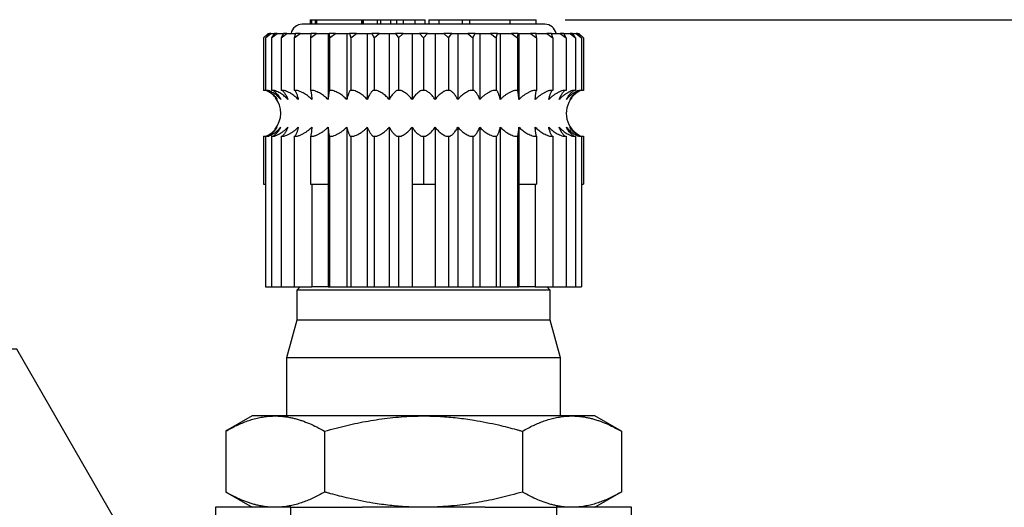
# Model space of a CAD drawing. Header units: millimetres. Extents: x 6 to 273, y 6 to 210.
# Tile 4 of 14: x 57 to 100, y 86 to 108. Entities that reach past the tile are written whole.
import ezdxf

# ---------------------------------------------------------------- set-up
doc = ezdxf.new("R2010")
doc.units = ezdxf.units.MM
doc.linetypes.add('SLD-Solid', pattern=[0])
doc.layers.add('DIMENSIONS', color=140, linetype='SLD-Solid', lineweight=25)
doc.styles.add('SLDTEXTSTYLE0', font='TXT', dxfattribs={"width": 0.7})
doc.dimstyles.new('SLDDIMSTYLE1', dxfattribs={"dimtxt": 2.158008, "dimasz": 3.302, "dimexe": 0, "dimexo": 0.0625, "dimgap": 0.539502, "dimtad": 0, "dimtih": 1, "dimtoh": 1, "dimdec": 1, "dimrnd": 1e-09, "dimzin": 12, "dimdsep": 46, "dimtxsty": 'SLDTEXTSTYLE0', "dimsah": 1, "dimcen": 0.09, "dimadec": 0, "dimazin": 3, "dimtfac": 1, "dimtdec": 1, "dimtofl": 0, "dimtmove": 0, "dimatfit": 3, "dimfxl": 0, "dimfrac": 2, "dimtolj": 1, "dimtzin": 12, "dimarcsym": 0})
doc.dimstyles.new('SLDDIMSTYLE3', dxfattribs={"dimtxt": 2.158008, "dimasz": 3.302, "dimexe": 0, "dimexo": 0.0625, "dimgap": 0.539502, "dimtad": 0, "dimtih": 1, "dimtoh": 1, "dimdec": 1, "dimrnd": 1e-09, "dimzin": 12, "dimdsep": 46, "dimtxsty": 'SLDTEXTSTYLE0', "dimsah": 1, "dimcen": 0, "dimadec": 0, "dimazin": 3, "dimtfac": 1, "dimtdec": 1, "dimtofl": 0, "dimtmove": 0, "dimatfit": 3, "dimfxl": 0, "dimfrac": 2, "dimtolj": 1, "dimtzin": 12, "dimarcsym": 0})

# ---------------------------------------------------------------- blocks, each defined once
blk = doc.blocks.new('_D_3')
at = {"layer": 'DIMENSIONS'}
for p, q in [((81.167, 107.606), (128.886, 107.606)), ((125.711, 107.606), (125.711, 87.613)), ((122.504, 83.7), (121.78, 83.7)), ((121.78, 83.7), (121.78, 80.27)), ((128.917, 83.7), (129.642, 83.7)), ((129.642, 83.7), (129.642, 80.27)), ((121.78, 80.27), (122.504, 80.27)), ((129.642, 80.27), (128.917, 80.27)), ((125.711, 65.056), (125.711, 79.787)), ((82.84, 65.056), (128.886, 65.056))]:
    blk.add_line(p, q, dxfattribs=at)
for points in [[(125.711, 107.606), (125.203, 104.304), (126.219, 104.304)], [(125.711, 65.056), (126.219, 68.358), (125.203, 68.358)]]:
    blk.add_solid(points, dxfattribs=at)
at = {"layer": 'DIMENSIONS', "char_height": 2.1167, "attachment_point": 1, "style": 'SLDTEXTSTYLE0'}
for s, insert in [('42.6', (122.504, 86.912)), ('1.68', (122.504, 82.999))]:
    blk.add_mtext(s, dxfattribs=dict(at, insert=insert))
blk = doc.blocks.new('_D_4')
at = {"layer": 'DIMENSIONS'}
for p, q in [((42.154, 96.317), (41.43, 96.317)), ((41.43, 96.317), (41.43, 92.887)), ((48.567, 96.317), (49.292, 96.317)), ((49.292, 96.317), (49.292, 92.887)), ((57.16, 93.183), (51.604, 93.183)), ((64.145, 81.085), (57.16, 93.183)), ((41.43, 92.887), (42.154, 92.887)), ((49.292, 92.887), (48.567, 92.887))]:
    blk.add_line(p, q, dxfattribs=at)
blk.add_solid([(64.145, 81.085), (62.934, 84.198), (62.054, 83.69)], dxfattribs=at)
at = {"layer": 'DIMENSIONS', "char_height": 2.1167, "attachment_point": 1, "style": 'SLDTEXTSTYLE0'}
for s, insert in [('%%c', (41.423, 99.529)), ('3.3', (44.681, 99.529)), ('0.13', (42.154, 95.616)), ('X2', (43.497, 91.703))]:
    blk.add_mtext(s, dxfattribs=dict(at, insert=insert))

msp = doc.modelspace()

# ---------------------------------------------------------------- linework, layer by layer
for p, q in [((80.28, 107.406), (69.66, 107.406)), ((70.012, 107.606), (70.012, 107.406)), ((70.012, 107.606), (70.066, 107.606)), ((70.066, 107.606), (70.066, 107.406)), ((70.066, 107.606), (70.231, 107.606)), ((70.231, 107.606), (70.231, 107.406)), ((70.231, 107.606), (70.285, 107.606)), ((70.285, 107.606), (70.285, 107.406)), ((70.285, 107.606), (72.259, 107.606)), ((72.259, 107.606), (72.259, 107.406)), ((72.259, 107.606), (72.312, 107.606)), ((72.312, 107.406), (72.312, 107.606)), ((72.312, 107.606), (72.326, 107.606)), ((72.326, 107.606), (72.326, 107.406)), ((72.326, 107.606), (72.942, 107.606)), ((72.942, 107.606), (72.942, 107.406)), ((72.942, 107.606), (73.084, 107.606)), ((73.084, 107.606), (73.084, 107.406)), ((73.084, 107.606), (73.53, 107.606)), ((73.53, 107.606), (73.53, 107.406)), ((73.53, 107.606), (73.787, 107.606)), ((73.787, 107.606), (73.787, 107.406)), ((73.788, 107.606), (73.788, 107.406)), ((73.788, 107.606), (74.074, 107.606)), ((74.074, 107.606), (74.074, 107.406)), ((74.074, 107.606), (74.592, 107.606)), ((74.592, 107.606), (74.592, 107.406)), ((74.592, 107.606), (75.029, 107.606)), ((75.029, 107.606), (75.029, 107.406)), ((75.202, 107.606), (75.202, 107.406)), ((75.202, 107.606), (75.638, 107.606)), ((75.638, 107.606), (75.638, 107.406)), ((75.638, 107.606), (76.664, 107.606)), ((76.664, 107.606), (76.664, 107.406)), ((76.664, 107.606), (76.985, 107.606)), ((76.985, 107.606), (76.985, 107.406)), ((76.985, 107.606), (78.762, 107.606)), ((78.762, 107.406), (78.762, 107.606)), ((78.762, 107.606), (79.897, 107.606)), ((79.897, 107.406), (79.897, 107.606)), ((68.17, 107.006), (67.97, 106.806)), ((67.97, 106.806), (68.173, 107.006)), ((68.057, 106.806), (68.283, 107.006)), ((68.229, 107.006), (68.057, 106.806)), ((68.173, 107.006), (68.17, 107.006)), ((68.173, 107.006), (68.229, 107.006)), ((68.283, 107.006), (68.229, 107.006)), ((68.283, 107.006), (68.452, 107.006)), ((68.313, 106.806), (68.559, 107.006)), ((68.452, 107.006), (68.313, 106.806)), ((68.559, 107.006), (68.452, 107.006)), ((68.559, 107.006), (68.835, 107.006)), ((68.733, 106.806), (68.992, 107.006)), ((68.835, 107.006), (68.733, 106.806)), ((68.992, 107.006), (68.835, 107.006)), ((68.992, 107.006), (69.369, 107.006)), ((69.307, 106.806), (69.572, 107.006)), ((69.369, 107.006), (69.307, 106.806)), ((69.572, 107.006), (69.369, 107.006)), ((69.572, 107.006), (70.041, 107.006)), ((70.021, 106.806), (70.286, 107.006)), ((70.041, 107.006), (70.021, 106.806)), ((70.286, 107.006), (70.041, 107.006)), ((70.286, 107.006), (70.795, 107.006)), ((70.795, 107.006), (70.795, 104.107)), ((70.795, 107.006), (70.835, 107.006)), ((70.835, 107.006), (70.856, 106.806)), ((71.114, 107.006), (70.835, 107.006)), ((70.856, 106.806), (71.114, 107.006)), ((71.114, 107.006), (71.611, 107.006)), ((71.611, 107.006), (71.611, 104.107)), ((71.611, 107.006), (71.73, 107.006)), ((71.73, 107.006), (71.792, 106.806)), ((72.038, 107.006), (71.73, 107.006)), ((71.792, 106.806), (72.038, 107.006)), ((72.038, 107.006), (72.51, 107.006)), ((72.51, 107.006), (72.51, 104.107)), ((72.51, 107.006), (72.705, 107.006)), ((72.705, 107.006), (72.807, 106.806)), ((73.034, 107.006), (72.705, 107.006)), ((72.807, 106.806), (73.034, 107.006)), ((73.034, 107.006), (73.469, 107.006)), ((73.469, 107.006), (73.736, 107.006)), ((73.469, 107.006), (73.469, 104.107)), ((74.077, 107.006), (73.736, 107.006)), ((73.736, 107.006), (73.875, 106.806)), ((73.875, 106.806), (74.077, 107.006)), ((74.077, 107.006), (74.466, 107.006)), ((74.466, 107.006), (74.798, 107.006)), ((74.466, 107.006), (74.466, 104.107)), ((74.798, 107.006), (74.97, 106.806)), ((75.143, 107.006), (74.798, 107.006)), ((74.97, 106.806), (75.143, 107.006)), ((75.143, 107.006), (75.475, 107.006)), ((75.475, 107.006), (75.475, 104.107)), ((75.475, 107.006), (75.863, 107.006)), ((75.863, 107.006), (76.065, 106.806)), ((76.204, 107.006), (75.863, 107.006)), ((76.065, 106.806), (76.204, 107.006)), ((76.204, 107.006), (76.471, 107.006)), ((76.471, 107.006), (76.471, 104.107)), ((76.471, 107.006), (76.907, 107.006)), ((76.907, 107.006), (77.133, 106.806)), ((77.235, 107.006), (76.907, 107.006)), ((77.133, 106.806), (77.235, 107.006)), ((77.235, 107.006), (77.431, 107.006)), ((77.431, 107.006), (77.431, 104.107)), ((77.431, 107.006), (77.903, 107.006)), ((77.903, 107.006), (78.148, 106.806)), ((78.21, 107.006), (77.903, 107.006)), ((78.148, 106.806), (78.21, 107.006)), ((78.21, 107.006), (78.33, 107.006)), ((78.33, 107.006), (78.33, 104.107)), ((78.33, 107.006), (78.826, 107.006)), ((78.826, 107.006), (79.085, 106.806)), ((79.106, 107.006), (78.826, 107.006)), ((79.085, 106.806), (79.106, 107.006)), ((79.106, 107.006), (79.146, 107.006)), ((79.146, 107.006), (79.146, 104.107)), ((79.146, 107.006), (79.655, 107.006)), ((79.655, 107.006), (79.92, 106.806)), ((79.899, 107.006), (79.655, 107.006)), ((79.92, 106.806), (79.899, 107.006)), ((79.899, 107.006), (80.368, 107.006)), ((80.368, 107.006), (80.633, 106.806)), ((80.571, 107.006), (80.368, 107.006)), ((80.633, 106.806), (80.571, 107.006)), ((80.571, 107.006), (80.949, 107.006)), ((80.949, 107.006), (81.207, 106.806)), ((81.106, 107.006), (80.949, 107.006)), ((81.207, 106.806), (81.106, 107.006)), ((81.106, 107.006), (81.382, 107.006)), ((81.382, 107.006), (81.628, 106.806)), ((81.489, 107.006), (81.382, 107.006)), ((81.628, 106.806), (81.489, 107.006)), ((81.489, 107.006), (81.657, 107.006)), ((81.657, 107.006), (81.884, 106.806)), ((81.711, 107.006), (81.657, 107.006)), ((81.884, 106.806), (81.711, 107.006)), ((81.711, 107.006), (81.768, 107.006)), ((81.768, 107.006), (81.97, 106.806)), ((81.77, 107.006), (81.768, 107.006)), ((81.97, 106.806), (81.77, 107.006)), ((67.97, 106.806), (67.97, 104.506)), ((68.057, 106.806), (68.057, 104.506)), ((68.313, 106.806), (68.313, 104.506)), ((68.733, 106.806), (68.733, 104.506)), ((69.307, 106.806), (69.307, 104.506)), ((70.021, 106.806), (70.021, 104.506)), ((70.856, 106.806), (70.856, 104.506)), ((71.792, 106.806), (71.792, 104.506)), ((72.807, 106.806), (72.807, 104.506)), ((73.875, 106.806), (73.875, 104.506)), ((74.97, 106.806), (74.97, 104.506)), ((76.065, 106.806), (76.065, 104.506)), ((77.133, 106.806), (77.133, 104.506)), ((78.148, 106.806), (78.148, 104.506)), ((79.085, 106.806), (79.085, 104.506)), ((79.92, 106.806), (79.92, 104.506)), ((80.633, 106.806), (80.633, 104.506)), ((81.207, 106.806), (81.207, 104.506)), ((81.628, 106.806), (81.628, 104.506)), ((81.884, 106.806), (81.884, 104.506)), ((81.97, 106.806), (81.97, 104.506)), ((68.057, 104.506), (67.97, 104.506)), ((68.179, 104.506), (68.057, 104.506)), ((68.445, 104.506), (68.313, 104.506)), ((68.873, 104.506), (68.733, 104.506)), ((69.45, 104.506), (69.307, 104.506)), ((70.163, 104.506), (70.021, 104.506)), ((70.856, 104.506), (70.845, 104.506)), ((70.995, 104.506), (70.856, 104.506)), ((71.792, 104.506), (71.759, 104.506)), ((71.925, 104.506), (71.792, 104.506)), ((72.807, 104.506), (72.752, 104.506)), ((72.929, 104.506), (72.807, 104.506)), ((73.875, 104.506), (73.8, 104.506)), ((73.984, 104.506), (73.875, 104.506)), ((74.97, 104.506), (74.877, 104.506)), ((75.063, 104.506), (74.97, 104.506)), ((76.065, 104.506), (75.956, 104.506)), ((76.14, 104.506), (76.065, 104.506)), ((77.133, 104.506), (77.011, 104.506)), ((77.188, 104.506), (77.133, 104.506)), ((78.148, 104.506), (78.016, 104.506)), ((78.182, 104.506), (78.148, 104.506)), ((79.085, 104.506), (78.946, 104.506)), ((79.096, 104.506), (79.085, 104.506)), ((79.92, 104.506), (79.777, 104.506)), ((80.633, 104.506), (80.491, 104.506)), ((81.207, 104.506), (81.068, 104.506)), ((81.628, 104.506), (81.495, 104.506)), ((81.884, 104.506), (81.762, 104.506)), ((81.97, 104.506), (81.884, 104.506)), ((70.795, 102.904), (70.795, 100.406)), ((71.611, 102.904), (71.611, 95.906)), ((72.51, 102.904), (72.51, 95.906)), ((73.469, 102.904), (73.469, 95.906)), ((74.466, 102.904), (74.466, 100.406)), ((75.475, 102.904), (75.475, 100.406)), ((76.471, 102.904), (76.471, 95.906)), ((77.431, 102.904), (77.431, 95.906)), ((78.33, 102.904), (78.33, 95.906)), ((79.146, 102.904), (79.146, 100.406)), ((67.97, 102.506), (68.057, 102.506)), ((67.97, 102.506), (67.97, 100.406)), ((68.057, 102.506), (68.057, 95.906)), ((68.057, 102.506), (68.179, 102.506)), ((68.313, 102.506), (68.313, 95.906)), ((68.313, 102.506), (68.445, 102.506)), ((68.733, 102.506), (68.733, 95.906)), ((68.733, 102.506), (68.873, 102.506)), ((69.307, 102.506), (69.307, 95.906)), ((69.307, 102.506), (69.45, 102.506)), ((70.021, 102.506), (70.163, 102.506)), ((70.021, 102.506), (70.021, 100.406)), ((70.845, 102.506), (70.856, 102.506)), ((70.856, 102.506), (70.856, 95.906)), ((70.856, 102.506), (70.995, 102.506)), ((71.759, 102.506), (71.792, 102.506)), ((71.792, 102.506), (71.792, 95.906)), ((71.792, 102.506), (71.925, 102.506)), ((72.752, 102.506), (72.807, 102.506)), ((72.807, 102.506), (72.807, 95.906)), ((72.807, 102.506), (72.929, 102.506)), ((73.8, 102.506), (73.875, 102.506)), ((73.875, 102.506), (73.875, 95.906)), ((73.875, 102.506), (73.984, 102.506)), ((74.877, 102.506), (74.97, 102.506)), ((74.97, 102.506), (74.97, 100.406)), ((74.97, 102.506), (75.063, 102.506)), ((75.956, 102.506), (76.065, 102.506)), ((76.065, 102.506), (76.065, 95.906)), ((76.065, 102.506), (76.14, 102.506)), ((77.011, 102.506), (77.133, 102.506)), ((77.133, 102.506), (77.133, 95.906)), ((77.133, 102.506), (77.188, 102.506)), ((78.016, 102.506), (78.148, 102.506)), ((78.148, 102.506), (78.148, 95.906)), ((78.148, 102.506), (78.182, 102.506)), ((78.946, 102.506), (79.085, 102.506)), ((79.085, 102.506), (79.085, 95.906)), ((79.085, 102.506), (79.096, 102.506)), ((79.777, 102.506), (79.92, 102.506)), ((79.92, 102.506), (79.92, 100.406)), ((80.491, 102.506), (80.633, 102.506)), ((80.633, 102.506), (80.633, 95.906)), ((81.068, 102.506), (81.207, 102.506)), ((81.207, 102.506), (81.207, 95.906)), ((81.495, 102.506), (81.628, 102.506)), ((81.628, 102.506), (81.628, 95.906)), ((81.762, 102.506), (81.884, 102.506)), ((81.884, 102.506), (81.884, 95.906)), ((81.884, 102.506), (81.97, 102.506)), ((81.97, 102.506), (81.97, 100.406)), ((67.97, 100.406), (68.057, 100.406)), ((70.021, 100.406), (70.795, 100.406)), ((70.082, 100.406), (70.082, 95.906)), ((70.795, 100.406), (70.795, 95.906)), ((74.466, 100.406), (74.97, 100.406)), ((74.466, 100.406), (74.466, 95.906)), ((74.97, 100.406), (75.475, 100.406)), ((75.475, 100.406), (75.475, 95.906)), ((79.146, 100.406), (79.146, 95.906)), ((79.146, 100.406), (79.92, 100.406)), ((79.859, 100.406), (79.859, 95.906)), ((81.884, 100.406), (81.97, 100.406)), ((68.057, 95.906), (68.313, 95.906)), ((68.313, 95.906), (68.733, 95.906)), ((68.733, 95.906), (69.307, 95.906)), ((69.307, 95.906), (70.082, 95.906)), ((69.57, 95.906), (69.42, 95.756)), ((69.42, 95.756), (69.42, 94.456)), ((80.52, 95.756), (69.42, 95.756)), ((70.795, 95.906), (70.082, 95.906)), ((70.795, 95.906), (70.856, 95.906)), ((70.856, 95.906), (71.611, 95.906)), ((71.611, 95.906), (71.792, 95.906)), ((71.792, 95.906), (72.51, 95.906)), ((72.51, 95.906), (72.807, 95.906)), ((72.807, 95.906), (73.469, 95.906)), ((73.469, 95.906), (73.875, 95.906)), ((73.875, 95.906), (74.466, 95.906)), ((74.466, 95.906), (75.475, 95.906)), ((75.475, 95.906), (76.065, 95.906)), ((76.065, 95.906), (76.471, 95.906)), ((76.471, 95.906), (77.133, 95.906)), ((77.133, 95.906), (77.431, 95.906)), ((77.431, 95.906), (78.148, 95.906)), ((78.148, 95.906), (78.33, 95.906)), ((78.33, 95.906), (79.085, 95.906)), ((79.085, 95.906), (79.146, 95.906)), ((79.859, 95.906), (79.146, 95.906)), ((79.859, 95.906), (80.633, 95.906)), ((80.52, 95.756), (80.37, 95.906)), ((80.52, 94.456), (80.52, 95.756)), ((80.633, 95.906), (81.207, 95.906)), ((81.207, 95.906), (81.628, 95.906)), ((81.628, 95.906), (81.884, 95.906)), ((69.42, 94.456), (68.97, 92.806)), ((80.52, 94.456), (69.42, 94.456)), ((80.97, 92.806), (80.52, 94.456)), ((68.97, 92.806), (68.97, 90.256)), ((80.97, 92.806), (68.97, 92.806)), ((80.97, 90.256), (80.97, 92.806)), ((67.47, 90.256), (66.305, 89.583)), ((68.475, 90.256), (67.47, 90.256)), ((74.97, 90.256), (68.475, 90.256)), ((81.466, 90.256), (74.97, 90.256)), ((82.47, 90.256), (81.466, 90.256)), ((83.636, 89.583), (82.47, 90.256)), ((66.31, 89.586), (66.31, 86.926)), ((70.64, 89.586), (70.64, 86.926)), ((79.3, 89.586), (79.3, 86.926)), ((83.631, 89.586), (83.631, 86.926)), ((66.305, 86.928), (67.47, 86.256)), ((82.47, 86.256), (83.636, 86.928)), ((65.87, 86.256), (65.87, 85.256)), ((69.156, 86.256), (65.87, 86.256)), ((69.156, 85.256), (69.156, 86.256)), ((69.156, 86.256), (72.278, 86.256)), ((74.97, 86.256), (72.278, 86.256)), ((77.663, 86.256), (74.97, 86.256)), ((77.663, 86.256), (80.785, 86.256)), ((80.785, 86.256), (80.785, 85.256)), ((84.07, 86.256), (80.785, 86.256)), ((84.07, 85.256), (84.07, 86.256))]:
    msp.add_line(p, q)
for centre, radius, start, end in [((69.66, 106.906), 0.5, 90, 168.463), ((80.28, 106.906), 0.5, 11.537, 90), ((67.62, 103.506), 1.1, 321.0632, 38.2953), ((82.32, 103.506), 1.1, 141.0632, 245.38)]:
    msp.add_arc(centre, radius, start, end)
for points, knots in [([(68.561, 104.107), (68.543, 104.132), (68.506, 104.182), (68.444, 104.251), (68.377, 104.314), (68.306, 104.372), (68.233, 104.423), (68.157, 104.468), (68.105, 104.493), (68.079, 104.506)], [0, 0, 0, 0, 0.136989, 0.277572, 0.420888, 0.565979, 0.711801, 0.856401, 1, 1, 1, 1]), ([(68.15, 104.506), (68.176, 104.491), (68.227, 104.462), (68.301, 104.408), (68.372, 104.346), (68.439, 104.276), (68.503, 104.198), (68.542, 104.138), (68.561, 104.107)], [0, 0, 0, 0, 0.169296, 0.335884, 0.500905, 0.665568, 0.832108, 1, 1, 1, 1]), ([(68.719, 104.107), (68.698, 104.132), (68.657, 104.182), (68.587, 104.251), (68.513, 104.314), (68.433, 104.372), (68.351, 104.423), (68.266, 104.468), (68.208, 104.493), (68.179, 104.506)], [0, 0, 0, 0, 0.136988, 0.277571, 0.420887, 0.565978, 0.7118, 0.856401, 1, 1, 1, 1]), ([(68.388, 104.506), (68.409, 104.491), (68.45, 104.462), (68.51, 104.408), (68.567, 104.346), (68.621, 104.276), (68.672, 104.198), (68.703, 104.138), (68.719, 104.107)], [0, 0, 0, 0, 0.1692955, 0.3358837, 0.5009043, 0.6655674, 0.8321076, 1, 1, 1, 1]), ([(69.031, 104.107), (69.008, 104.132), (68.963, 104.182), (68.888, 104.251), (68.807, 104.314), (68.721, 104.372), (68.632, 104.423), (68.54, 104.468), (68.477, 104.493), (68.445, 104.506)], [0, 0, 0, 0, 0.136988, 0.277571, 0.420886, 0.565977, 0.7118, 0.856401, 1, 1, 1, 1]), ([(68.788, 104.506), (68.803, 104.491), (68.834, 104.462), (68.877, 104.408), (68.919, 104.346), (68.959, 104.276), (68.997, 104.198), (69.019, 104.138), (69.031, 104.107)], [0, 0, 0, 0, 0.169295, 0.335884, 0.500904, 0.665567, 0.832108, 1, 1, 1, 1]), ([(69.489, 104.107), (69.465, 104.132), (69.418, 104.182), (69.339, 104.251), (69.254, 104.314), (69.163, 104.372), (69.069, 104.423), (68.972, 104.468), (68.906, 104.493), (68.873, 104.506)], [0, 0, 0, 0, 0.136988, 0.27757, 0.420886, 0.565977, 0.7118, 0.856401, 1, 1, 1, 1]), ([(69.341, 104.506), (69.35, 104.491), (69.368, 104.462), (69.395, 104.408), (69.42, 104.346), (69.445, 104.276), (69.468, 104.198), (69.482, 104.138), (69.489, 104.107)], [0, 0, 0, 0, 0.169295, 0.335884, 0.500904, 0.665567, 0.832107, 1, 1, 1, 1]), ([(70.082, 104.107), (70.058, 104.132), (70.009, 104.182), (69.928, 104.251), (69.841, 104.314), (69.748, 104.372), (69.651, 104.423), (69.552, 104.468), (69.484, 104.493), (69.45, 104.506)], [0, 0, 0, 0, 0.136988, 0.27757, 0.420886, 0.565977, 0.711799, 0.856401, 1, 1, 1, 1]), ([(70.032, 104.506), (70.035, 104.491), (70.041, 104.462), (70.05, 104.408), (70.059, 104.346), (70.067, 104.276), (70.075, 104.198), (70.079, 104.138), (70.082, 104.107)], [0, 0, 0, 0, 0.169295, 0.335884, 0.500904, 0.665567, 0.832107, 1, 1, 1, 1]), ([(70.795, 104.107), (70.771, 104.132), (70.722, 104.182), (70.641, 104.251), (70.554, 104.314), (70.461, 104.372), (70.365, 104.423), (70.265, 104.468), (70.197, 104.493), (70.163, 104.506)], [0, 0, 0, 0, 0.136988, 0.27757, 0.420886, 0.565977, 0.711799, 0.856401, 1, 1, 1, 1]), ([(70.845, 104.506), (70.841, 104.491), (70.835, 104.462), (70.826, 104.408), (70.818, 104.346), (70.81, 104.276), (70.802, 104.198), (70.797, 104.138), (70.795, 104.107)], [0, 0, 0, 0, 0.169295, 0.335884, 0.500904, 0.665567, 0.832107, 1, 1, 1, 1]), ([(71.611, 104.107), (71.588, 104.132), (71.54, 104.182), (71.461, 104.251), (71.376, 104.314), (71.286, 104.372), (71.191, 104.423), (71.094, 104.468), (71.028, 104.493), (70.995, 104.506)], [0, 0, 0, 0, 0.136988, 0.27757, 0.420886, 0.565977, 0.7118, 0.856401, 1, 1, 1, 1]), ([(71.759, 104.506), (71.75, 104.491), (71.731, 104.462), (71.704, 104.408), (71.679, 104.346), (71.655, 104.276), (71.632, 104.198), (71.618, 104.138), (71.611, 104.107)], [0, 0, 0, 0, 0.169295, 0.335884, 0.500904, 0.665567, 0.832107, 1, 1, 1, 1]), ([(72.51, 104.107), (72.488, 104.132), (72.443, 104.182), (72.368, 104.251), (72.287, 104.314), (72.201, 104.372), (72.111, 104.423), (72.019, 104.468), (71.956, 104.493), (71.925, 104.506)], [0, 0, 0, 0, 0.136988, 0.277571, 0.420886, 0.565977, 0.7118, 0.856401, 1, 1, 1, 1]), ([(72.752, 104.506), (72.737, 104.491), (72.707, 104.462), (72.663, 104.408), (72.621, 104.346), (72.582, 104.276), (72.544, 104.198), (72.521, 104.138), (72.51, 104.107)], [0, 0, 0, 0, 0.169295, 0.335884, 0.500904, 0.665567, 0.832108, 1, 1, 1, 1]), ([(73.469, 104.107), (73.449, 104.132), (73.407, 104.182), (73.338, 104.251), (73.263, 104.314), (73.184, 104.372), (73.101, 104.423), (73.016, 104.468), (72.958, 104.493), (72.929, 104.506)], [0, 0, 0, 0, 0.136988, 0.277571, 0.420887, 0.565978, 0.7118, 0.856401, 1, 1, 1, 1]), ([(73.8, 104.506), (73.78, 104.491), (73.738, 104.462), (73.678, 104.408), (73.621, 104.346), (73.567, 104.276), (73.516, 104.198), (73.485, 104.138), (73.469, 104.107)], [0, 0, 0, 0, 0.169296, 0.335884, 0.500904, 0.665567, 0.832108, 1, 1, 1, 1]), ([(74.466, 104.107), (74.448, 104.132), (74.411, 104.182), (74.349, 104.251), (74.282, 104.314), (74.211, 104.372), (74.138, 104.423), (74.062, 104.468), (74.01, 104.493), (73.984, 104.506)], [0, 0, 0, 0, 0.136989, 0.277572, 0.420888, 0.565979, 0.711801, 0.856401, 1, 1, 1, 1]), ([(74.877, 104.506), (74.851, 104.491), (74.8, 104.462), (74.725, 104.408), (74.655, 104.346), (74.588, 104.276), (74.524, 104.198), (74.485, 104.138), (74.466, 104.107)], [0, 0, 0, 0, 0.169296, 0.335884, 0.500905, 0.665568, 0.832108, 1, 1, 1, 1]), ([(75.475, 104.107), (75.459, 104.132), (75.427, 104.182), (75.375, 104.251), (75.318, 104.314), (75.257, 104.372), (75.194, 104.423), (75.13, 104.468), (75.085, 104.493), (75.063, 104.506)], [0, 0, 0, 0, 0.136989, 0.277572, 0.420888, 0.565979, 0.711801, 0.856401, 1, 1, 1, 1]), ([(75.956, 104.506), (75.926, 104.491), (75.866, 104.462), (75.779, 104.408), (75.696, 104.346), (75.617, 104.276), (75.542, 104.198), (75.497, 104.138), (75.475, 104.107)], [0, 0, 0, 0, 0.169296, 0.335884, 0.500905, 0.665568, 0.832108, 1, 1, 1, 1]), ([(76.471, 104.107), (76.459, 104.132), (76.433, 104.182), (76.391, 104.251), (76.345, 104.314), (76.296, 104.372), (76.246, 104.423), (76.194, 104.468), (76.158, 104.493), (76.14, 104.506)], [0, 0, 0, 0, 0.136988, 0.277571, 0.420887, 0.565978, 0.7118, 0.856401, 1, 1, 1, 1]), ([(77.011, 104.506), (76.977, 104.491), (76.909, 104.462), (76.812, 104.408), (76.719, 104.346), (76.631, 104.276), (76.547, 104.198), (76.497, 104.138), (76.471, 104.107)], [0, 0, 0, 0, 0.169296, 0.335884, 0.500904, 0.665567, 0.832108, 1, 1, 1, 1]), ([(77.431, 104.107), (77.421, 104.132), (77.403, 104.182), (77.372, 104.251), (77.338, 104.314), (77.303, 104.372), (77.265, 104.423), (77.227, 104.468), (77.201, 104.493), (77.188, 104.506)], [0, 0, 0, 0, 0.136988, 0.277571, 0.420886, 0.565977, 0.7118, 0.856401, 1, 1, 1, 1]), ([(78.016, 104.506), (77.979, 104.491), (77.906, 104.462), (77.8, 104.408), (77.699, 104.346), (77.604, 104.276), (77.513, 104.198), (77.458, 104.138), (77.431, 104.107)], [0, 0, 0, 0, 0.169295, 0.335884, 0.500904, 0.665567, 0.832108, 1, 1, 1, 1]), ([(78.33, 104.107), (78.324, 104.132), (78.313, 104.182), (78.294, 104.251), (78.273, 104.314), (78.251, 104.372), (78.229, 104.423), (78.206, 104.468), (78.19, 104.493), (78.182, 104.506)], [0, 0, 0, 0, 0.136988, 0.27757, 0.420886, 0.565977, 0.7118, 0.856401, 1, 1, 1, 1]), ([(78.946, 104.506), (78.907, 104.491), (78.829, 104.462), (78.718, 104.408), (78.612, 104.346), (78.512, 104.276), (78.416, 104.198), (78.358, 104.138), (78.33, 104.107)], [0, 0, 0, 0, 0.169295, 0.335884, 0.500904, 0.665567, 0.832107, 1, 1, 1, 1]), ([(79.146, 104.107), (79.144, 104.132), (79.14, 104.182), (79.134, 104.251), (79.127, 104.314), (79.12, 104.372), (79.112, 104.423), (79.104, 104.468), (79.099, 104.493), (79.096, 104.506)], [0, 0, 0, 0, 0.136988, 0.2775704, 0.4208858, 0.5659765, 0.7117994, 0.8564011, 1, 1, 1, 1]), ([(79.777, 104.506), (79.737, 104.491), (79.658, 104.462), (79.544, 104.408), (79.436, 104.346), (79.333, 104.276), (79.234, 104.198), (79.175, 104.138), (79.146, 104.107)], [0, 0, 0, 0, 0.1692954, 0.3358835, 0.500904, 0.6655671, 0.8321074, 1, 1, 1, 1]), ([(79.859, 104.107), (79.861, 104.132), (79.865, 104.182), (79.871, 104.251), (79.878, 104.314), (79.885, 104.372), (79.893, 104.423), (79.901, 104.468), (79.906, 104.493), (79.909, 104.506)], [0, 0, 0, 0, 0.136988, 0.27757, 0.420886, 0.565977, 0.711799, 0.856401, 1, 1, 1, 1]), ([(80.491, 104.506), (80.451, 104.491), (80.372, 104.462), (80.258, 104.408), (80.149, 104.346), (80.046, 104.276), (79.948, 104.198), (79.889, 104.138), (79.859, 104.107)], [0, 0, 0, 0, 0.169295, 0.335884, 0.500904, 0.665567, 0.832107, 1, 1, 1, 1]), ([(80.452, 104.107), (80.458, 104.132), (80.469, 104.182), (80.488, 104.251), (80.509, 104.314), (80.53, 104.372), (80.553, 104.423), (80.576, 104.468), (80.592, 104.493), (80.6, 104.506)], [0, 0, 0, 0, 0.136988, 0.27757, 0.420886, 0.565977, 0.7118, 0.856401, 1, 1, 1, 1]), ([(81.068, 104.506), (81.029, 104.491), (80.952, 104.462), (80.841, 104.408), (80.735, 104.346), (80.634, 104.276), (80.538, 104.198), (80.481, 104.138), (80.452, 104.107)], [0, 0, 0, 0, 0.169295, 0.335884, 0.500904, 0.665567, 0.832107, 1, 1, 1, 1]), ([(80.91, 104.107), (80.919, 104.132), (80.938, 104.182), (80.969, 104.251), (81.003, 104.314), (81.038, 104.372), (81.075, 104.423), (81.113, 104.468), (81.14, 104.493), (81.153, 104.506)], [0, 0, 0, 0, 0.1369882, 0.2775707, 0.4208864, 0.565977, 0.7117998, 0.856401, 1, 1, 1, 1]), ([(81.495, 104.506), (81.458, 104.491), (81.385, 104.462), (81.28, 104.408), (81.179, 104.346), (81.083, 104.276), (80.992, 104.198), (80.938, 104.138), (80.91, 104.107)], [0, 0, 0, 0, 0.169295, 0.335884, 0.500904, 0.665567, 0.832108, 1, 1, 1, 1]), ([(81.222, 104.107), (81.234, 104.132), (81.26, 104.182), (81.302, 104.251), (81.348, 104.314), (81.397, 104.372), (81.447, 104.423), (81.5, 104.468), (81.535, 104.493), (81.553, 104.506)], [0, 0, 0, 0, 0.136988, 0.277571, 0.420887, 0.565978, 0.7118, 0.856401, 1, 1, 1, 1]), ([(81.762, 104.506), (81.728, 104.491), (81.66, 104.462), (81.563, 104.408), (81.47, 104.346), (81.382, 104.276), (81.298, 104.198), (81.247, 104.138), (81.222, 104.107)], [0, 0, 0, 0, 0.1692955, 0.3358837, 0.5009043, 0.6655674, 0.8321076, 1, 1, 1, 1]), ([(81.38, 104.107), (81.395, 104.132), (81.427, 104.182), (81.48, 104.251), (81.537, 104.314), (81.597, 104.372), (81.66, 104.423), (81.725, 104.468), (81.769, 104.493), (81.791, 104.506)], [0, 0, 0, 0, 0.136989, 0.277572, 0.420888, 0.565979, 0.711801, 0.856401, 1, 1, 1, 1]), ([(81.861, 104.506), (81.831, 104.491), (81.771, 104.462), (81.684, 104.408), (81.601, 104.346), (81.522, 104.276), (81.447, 104.198), (81.402, 104.138), (81.38, 104.107)], [0, 0, 0, 0, 0.169296, 0.335884, 0.500905, 0.665568, 0.832108, 1, 1, 1, 1]), ([(68.079, 102.506), (68.11, 102.52), (68.17, 102.55), (68.257, 102.604), (68.34, 102.665), (68.419, 102.735), (68.493, 102.814), (68.538, 102.874), (68.561, 102.904)], [0, 0, 0, 0, 0.169296, 0.335884, 0.500905, 0.665568, 0.832108, 1, 1, 1, 1]), ([(68.561, 102.904), (68.545, 102.879), (68.514, 102.829), (68.461, 102.761), (68.404, 102.697), (68.344, 102.64), (68.281, 102.588), (68.216, 102.543), (68.172, 102.518), (68.15, 102.506)], [0, 0, 0, 0, 0.136989, 0.277572, 0.420888, 0.565979, 0.711801, 0.856401, 1, 1, 1, 1]), ([(68.179, 102.506), (68.213, 102.52), (68.28, 102.55), (68.378, 102.604), (68.471, 102.665), (68.559, 102.735), (68.643, 102.814), (68.693, 102.874), (68.719, 102.904)], [0, 0, 0, 0, 0.169296, 0.335884, 0.500904, 0.665567, 0.832108, 1, 1, 1, 1]), ([(68.719, 102.904), (68.706, 102.879), (68.681, 102.829), (68.638, 102.761), (68.593, 102.697), (68.544, 102.64), (68.493, 102.588), (68.441, 102.543), (68.406, 102.518), (68.388, 102.506)], [0, 0, 0, 0, 0.136988, 0.277571, 0.420887, 0.565978, 0.7118, 0.856401, 1, 1, 1, 1]), ([(68.445, 102.506), (68.482, 102.52), (68.556, 102.55), (68.661, 102.604), (68.762, 102.665), (68.857, 102.735), (68.949, 102.814), (69.003, 102.874), (69.031, 102.904)], [0, 0, 0, 0, 0.1692955, 0.3358836, 0.5009041, 0.6655673, 0.8321075, 1, 1, 1, 1]), ([(69.031, 102.904), (69.021, 102.879), (69.003, 102.829), (68.972, 102.761), (68.938, 102.697), (68.902, 102.64), (68.865, 102.588), (68.827, 102.543), (68.801, 102.518), (68.788, 102.506)], [0, 0, 0, 0, 0.136988, 0.277571, 0.420886, 0.565977, 0.7118, 0.856401, 1, 1, 1, 1]), ([(68.873, 102.506), (68.911, 102.52), (68.989, 102.55), (69.1, 102.604), (69.206, 102.665), (69.306, 102.735), (69.402, 102.814), (69.46, 102.874), (69.489, 102.904)], [0, 0, 0, 0, 0.169295, 0.335884, 0.500904, 0.665567, 0.832107, 1, 1, 1, 1]), ([(69.489, 102.904), (69.483, 102.879), (69.472, 102.829), (69.453, 102.761), (69.432, 102.697), (69.41, 102.64), (69.388, 102.588), (69.365, 102.543), (69.349, 102.518), (69.341, 102.506)], [0, 0, 0, 0, 0.136988, 0.27757, 0.420886, 0.565977, 0.7118, 0.856401, 1, 1, 1, 1]), ([(69.45, 102.506), (69.49, 102.52), (69.569, 102.55), (69.683, 102.604), (69.792, 102.665), (69.895, 102.735), (69.993, 102.814), (70.052, 102.874), (70.082, 102.904)], [0, 0, 0, 0, 0.169295, 0.335884, 0.500904, 0.665567, 0.832107, 1, 1, 1, 1]), ([(70.082, 102.904), (70.08, 102.879), (70.076, 102.829), (70.069, 102.761), (70.063, 102.697), (70.055, 102.64), (70.048, 102.588), (70.04, 102.543), (70.034, 102.518), (70.032, 102.506)], [0, 0, 0, 0, 0.136988, 0.27757, 0.420886, 0.565977, 0.711799, 0.856401, 1, 1, 1, 1]), ([(70.163, 102.506), (70.203, 102.52), (70.282, 102.55), (70.396, 102.604), (70.505, 102.665), (70.608, 102.735), (70.706, 102.814), (70.765, 102.874), (70.795, 102.904)], [0, 0, 0, 0, 0.169295, 0.335884, 0.500904, 0.665567, 0.832107, 1, 1, 1, 1]), ([(70.795, 102.904), (70.797, 102.879), (70.801, 102.829), (70.807, 102.761), (70.814, 102.697), (70.821, 102.64), (70.829, 102.588), (70.837, 102.543), (70.842, 102.518), (70.845, 102.506)], [0, 0, 0, 0, 0.136988, 0.27757, 0.420886, 0.565977, 0.711799, 0.856401, 1, 1, 1, 1]), ([(70.995, 102.506), (71.034, 102.52), (71.111, 102.55), (71.222, 102.604), (71.328, 102.665), (71.429, 102.735), (71.525, 102.814), (71.582, 102.874), (71.611, 102.904)], [0, 0, 0, 0, 0.169295, 0.335884, 0.500904, 0.665567, 0.832107, 1, 1, 1, 1]), ([(71.611, 102.904), (71.617, 102.879), (71.628, 102.829), (71.647, 102.761), (71.668, 102.697), (71.689, 102.64), (71.712, 102.588), (71.735, 102.543), (71.751, 102.518), (71.759, 102.506)], [0, 0, 0, 0, 0.136988, 0.27757, 0.420886, 0.565977, 0.7118, 0.856401, 1, 1, 1, 1]), ([(71.925, 102.506), (71.962, 102.52), (72.035, 102.55), (72.141, 102.604), (72.241, 102.665), (72.337, 102.735), (72.428, 102.814), (72.483, 102.874), (72.51, 102.904)], [0, 0, 0, 0, 0.169295, 0.335884, 0.500904, 0.665567, 0.832108, 1, 1, 1, 1]), ([(72.51, 102.904), (72.519, 102.879), (72.538, 102.829), (72.569, 102.761), (72.603, 102.697), (72.638, 102.64), (72.675, 102.588), (72.713, 102.543), (72.739, 102.518), (72.752, 102.506)], [0, 0, 0, 0, 0.1369882, 0.2775707, 0.4208864, 0.565977, 0.7117998, 0.856401, 1, 1, 1, 1]), ([(72.929, 102.506), (72.963, 102.52), (73.031, 102.55), (73.129, 102.604), (73.222, 102.665), (73.31, 102.735), (73.394, 102.814), (73.444, 102.874), (73.469, 102.904)], [0, 0, 0, 0, 0.169296, 0.335884, 0.500904, 0.665567, 0.832108, 1, 1, 1, 1]), ([(73.469, 102.904), (73.482, 102.879), (73.508, 102.829), (73.55, 102.761), (73.596, 102.697), (73.644, 102.64), (73.695, 102.588), (73.747, 102.543), (73.783, 102.518), (73.8, 102.506)], [0, 0, 0, 0, 0.136988, 0.277571, 0.420887, 0.565978, 0.7118, 0.856401, 1, 1, 1, 1]), ([(73.984, 102.506), (74.015, 102.52), (74.075, 102.55), (74.162, 102.604), (74.245, 102.665), (74.323, 102.735), (74.398, 102.814), (74.443, 102.874), (74.466, 102.904)], [0, 0, 0, 0, 0.169296, 0.335884, 0.500905, 0.665568, 0.832108, 1, 1, 1, 1]), ([(74.466, 102.904), (74.482, 102.879), (74.513, 102.829), (74.566, 102.761), (74.623, 102.697), (74.683, 102.64), (74.746, 102.588), (74.811, 102.543), (74.855, 102.518), (74.877, 102.506)], [0, 0, 0, 0, 0.136989, 0.277572, 0.420888, 0.565979, 0.711801, 0.856401, 1, 1, 1, 1]), ([(75.063, 102.506), (75.089, 102.52), (75.141, 102.55), (75.215, 102.604), (75.286, 102.665), (75.353, 102.735), (75.417, 102.814), (75.456, 102.874), (75.475, 102.904)], [0, 0, 0, 0, 0.169296, 0.335884, 0.500905, 0.665568, 0.832108, 1, 1, 1, 1]), ([(75.475, 102.904), (75.493, 102.879), (75.53, 102.829), (75.592, 102.761), (75.659, 102.697), (75.729, 102.64), (75.803, 102.588), (75.879, 102.543), (75.931, 102.518), (75.956, 102.506)], [0, 0, 0, 0, 0.136989, 0.277572, 0.420888, 0.565979, 0.711801, 0.856401, 1, 1, 1, 1]), ([(76.14, 102.506), (76.161, 102.52), (76.203, 102.55), (76.262, 102.604), (76.319, 102.665), (76.373, 102.735), (76.425, 102.814), (76.456, 102.874), (76.471, 102.904)], [0, 0, 0, 0, 0.169296, 0.335884, 0.500904, 0.665567, 0.832108, 1, 1, 1, 1]), ([(76.471, 102.904), (76.492, 102.879), (76.533, 102.829), (76.603, 102.761), (76.677, 102.697), (76.757, 102.64), (76.839, 102.588), (76.924, 102.543), (76.982, 102.518), (77.011, 102.506)], [0, 0, 0, 0, 0.136988, 0.277571, 0.420887, 0.565978, 0.7118, 0.856401, 1, 1, 1, 1]), ([(77.188, 102.506), (77.204, 102.52), (77.234, 102.55), (77.278, 102.604), (77.32, 102.665), (77.359, 102.735), (77.397, 102.814), (77.419, 102.874), (77.431, 102.904)], [0, 0, 0, 0, 0.1692955, 0.3358836, 0.5009041, 0.6655673, 0.8321075, 1, 1, 1, 1]), ([(77.431, 102.904), (77.453, 102.879), (77.498, 102.829), (77.573, 102.761), (77.654, 102.697), (77.74, 102.64), (77.83, 102.588), (77.922, 102.543), (77.985, 102.518), (78.016, 102.506)], [0, 0, 0, 0, 0.136988, 0.277571, 0.420886, 0.565977, 0.7118, 0.856401, 1, 1, 1, 1]), ([(78.182, 102.506), (78.191, 102.52), (78.21, 102.55), (78.236, 102.604), (78.262, 102.665), (78.286, 102.735), (78.309, 102.814), (78.323, 102.874), (78.33, 102.904)], [0, 0, 0, 0, 0.169295, 0.335884, 0.500904, 0.665567, 0.832107, 1, 1, 1, 1]), ([(78.33, 102.904), (78.353, 102.879), (78.4, 102.829), (78.48, 102.761), (78.565, 102.697), (78.655, 102.64), (78.749, 102.588), (78.846, 102.543), (78.913, 102.518), (78.946, 102.506)], [0, 0, 0, 0, 0.136988, 0.27757, 0.420886, 0.565977, 0.7118, 0.856401, 1, 1, 1, 1]), ([(79.096, 102.506), (79.099, 102.52), (79.106, 102.55), (79.115, 102.604), (79.123, 102.665), (79.131, 102.735), (79.139, 102.814), (79.143, 102.874), (79.146, 102.904)], [0, 0, 0, 0, 0.1692954, 0.3358835, 0.500904, 0.6655671, 0.8321074, 1, 1, 1, 1]), ([(79.146, 102.904), (79.17, 102.879), (79.218, 102.829), (79.3, 102.761), (79.387, 102.697), (79.479, 102.64), (79.576, 102.588), (79.675, 102.543), (79.743, 102.518), (79.777, 102.506)], [0, 0, 0, 0, 0.136988, 0.2775704, 0.4208858, 0.5659765, 0.7117994, 0.8564011, 1, 1, 1, 1]), ([(79.859, 102.904), (79.883, 102.879), (79.932, 102.829), (80.013, 102.761), (80.1, 102.697), (80.193, 102.64), (80.289, 102.588), (80.389, 102.543), (80.457, 102.518), (80.491, 102.506)], [0, 0, 0, 0, 0.136988, 0.27757, 0.420886, 0.565977, 0.711799, 0.856401, 1, 1, 1, 1]), ([(79.909, 102.506), (79.906, 102.52), (79.9, 102.55), (79.891, 102.604), (79.882, 102.665), (79.874, 102.735), (79.866, 102.814), (79.861, 102.874), (79.859, 102.904)], [0, 0, 0, 0, 0.169295, 0.335884, 0.500904, 0.665567, 0.832107, 1, 1, 1, 1]), ([(80.452, 102.904), (80.476, 102.879), (80.523, 102.829), (80.602, 102.761), (80.687, 102.697), (80.778, 102.64), (80.872, 102.588), (80.969, 102.543), (81.035, 102.518), (81.068, 102.506)], [0, 0, 0, 0, 0.136988, 0.27757, 0.420886, 0.565977, 0.7118, 0.856401, 1, 1, 1, 1]), ([(80.6, 102.506), (80.591, 102.52), (80.572, 102.55), (80.546, 102.604), (80.52, 102.665), (80.496, 102.735), (80.473, 102.814), (80.459, 102.874), (80.452, 102.904)], [0, 0, 0, 0, 0.1692954, 0.3358836, 0.5009041, 0.6655672, 0.8321075, 1, 1, 1, 1]), ([(80.91, 102.904), (80.932, 102.879), (80.977, 102.829), (81.053, 102.761), (81.133, 102.697), (81.219, 102.64), (81.309, 102.588), (81.401, 102.543), (81.464, 102.518), (81.495, 102.506)], [0, 0, 0, 0, 0.1369882, 0.2775707, 0.4208864, 0.565977, 0.7117998, 0.856401, 1, 1, 1, 1]), ([(81.153, 102.506), (81.137, 102.52), (81.107, 102.55), (81.063, 102.604), (81.022, 102.665), (80.982, 102.735), (80.944, 102.814), (80.921, 102.874), (80.91, 102.904)], [0, 0, 0, 0, 0.169295, 0.335884, 0.500904, 0.665567, 0.832108, 1, 1, 1, 1]), ([(81.222, 102.904), (81.242, 102.879), (81.284, 102.829), (81.353, 102.761), (81.428, 102.697), (81.507, 102.64), (81.59, 102.588), (81.675, 102.543), (81.733, 102.518), (81.762, 102.506)], [0, 0, 0, 0, 0.136988, 0.277571, 0.420887, 0.565978, 0.7118, 0.856401, 1, 1, 1, 1]), ([(81.553, 102.506), (81.532, 102.52), (81.491, 102.55), (81.431, 102.604), (81.374, 102.665), (81.32, 102.735), (81.268, 102.814), (81.237, 102.874), (81.222, 102.904)], [0, 0, 0, 0, 0.169296, 0.335884, 0.500904, 0.665567, 0.832108, 1, 1, 1, 1]), ([(81.38, 102.904), (81.398, 102.879), (81.435, 102.829), (81.497, 102.761), (81.563, 102.697), (81.634, 102.64), (81.708, 102.588), (81.784, 102.543), (81.836, 102.518), (81.861, 102.506)], [0, 0, 0, 0, 0.136989, 0.277572, 0.420888, 0.565979, 0.711801, 0.856401, 1, 1, 1, 1]), ([(81.791, 102.506), (81.765, 102.52), (81.714, 102.55), (81.64, 102.604), (81.569, 102.665), (81.501, 102.735), (81.437, 102.814), (81.399, 102.874), (81.38, 102.904)], [0, 0, 0, 0, 0.1692956, 0.3358839, 0.5009045, 0.6655676, 0.8321078, 1, 1, 1, 1]), ([(66.31, 89.586), (66.394, 89.633), (66.558, 89.725), (66.8, 89.846), (67.033, 89.949), (67.265, 90.038), (67.503, 90.115), (67.743, 90.176), (67.987, 90.221), (68.232, 90.25), (68.395, 90.254), (68.475, 90.256)], [0, 0, 0, 0, 0.118801, 0.230514, 0.33847, 0.445859, 0.555442, 0.667039, 0.77917, 0.890542, 1, 1, 1, 1]), ([(68.475, 90.256), (68.531, 90.255), (68.643, 90.253), (68.81, 90.24), (68.977, 90.218), (69.145, 90.188), (69.313, 90.15), (69.48, 90.104), (69.7, 90.033), (69.975, 89.929), (70.307, 89.774), (70.527, 89.65), (70.64, 89.586)], [0, 0, 0, 0, 0.076659, 0.15249, 0.228859, 0.305563, 0.382361, 0.458978, 0.535105, 0.686332, 0.838253, 1, 1, 1, 1]), ([(70.64, 89.586), (70.807, 89.633), (71.131, 89.725), (71.611, 89.845), (72.078, 89.949), (72.545, 90.037), (73.02, 90.114), (73.506, 90.176), (73.996, 90.221), (74.485, 90.25), (74.809, 90.254), (74.97, 90.256)], [0, 0, 0, 0, 0.118437, 0.229776, 0.337425, 0.444648, 0.554269, 0.666085, 0.778534, 0.890247, 1, 1, 1, 1]), ([(74.97, 90.256), (75.093, 90.255), (75.339, 90.253), (75.709, 90.236), (76.078, 90.21), (76.448, 90.174), (76.817, 90.128), (77.241, 90.064), (77.72, 89.977), (78.338, 89.843), (78.821, 89.72), (79.17, 89.623), (79.257, 89.598), (79.3, 89.586)], [0, 0, 0, 0, 0.083941, 0.167913, 0.25213, 0.336602, 0.4213, 0.506163, 0.629497, 0.752791, 0.938102, 0.969042, 1, 1, 1, 1]), ([(79.3, 89.586), (79.384, 89.633), (79.546, 89.725), (79.784, 89.846), (80.019, 89.949), (80.255, 90.038), (80.493, 90.115), (80.737, 90.176), (80.982, 90.221), (81.224, 90.25), (81.386, 90.254), (81.466, 90.256)], [0, 0, 0, 0, 0.118801, 0.230514, 0.33847, 0.445859, 0.555442, 0.667039, 0.77917, 0.890542, 1, 1, 1, 1]), ([(81.466, 90.256), (81.522, 90.255), (81.633, 90.253), (81.801, 90.24), (81.969, 90.218), (82.137, 90.188), (82.305, 90.15), (82.471, 90.104), (82.69, 90.033), (82.961, 89.929), (83.293, 89.774), (83.516, 89.65), (83.631, 89.586)], [0, 0, 0, 0, 0.076659, 0.15249, 0.228859, 0.305563, 0.382361, 0.458978, 0.535105, 0.686332, 0.838253, 1, 1, 1, 1]), ([(68.475, 86.256), (68.419, 86.257), (68.307, 86.258), (68.139, 86.272), (67.971, 86.294), (67.803, 86.324), (67.636, 86.362), (67.47, 86.407), (67.25, 86.478), (66.98, 86.583), (66.647, 86.737), (66.425, 86.862), (66.31, 86.926)], [0, 0, 0, 0, 0.076659, 0.15249, 0.228859, 0.305563, 0.382361, 0.458978, 0.535105, 0.686332, 0.838253, 1, 1, 1, 1]), ([(70.64, 86.926), (70.557, 86.878), (70.395, 86.786), (70.156, 86.666), (69.922, 86.562), (69.685, 86.473), (69.448, 86.396), (69.204, 86.335), (68.959, 86.29), (68.716, 86.261), (68.555, 86.258), (68.475, 86.256)], [0, 0, 0, 0, 0.1188006, 0.2305139, 0.3384703, 0.445859, 0.5554422, 0.6670387, 0.7791699, 0.8905419, 1, 1, 1, 1]), ([(74.97, 86.256), (74.847, 86.257), (74.601, 86.259), (74.232, 86.275), (73.863, 86.301), (73.493, 86.338), (73.124, 86.384), (72.699, 86.448), (72.221, 86.534), (71.602, 86.668), (71.12, 86.791), (70.771, 86.888), (70.684, 86.913), (70.64, 86.926)], [0, 0, 0, 0, 0.083941, 0.167913, 0.25213, 0.336602, 0.4213, 0.506163, 0.629497, 0.752791, 0.938102, 0.969042, 1, 1, 1, 1]), ([(79.3, 86.926), (79.133, 86.878), (78.809, 86.787), (78.33, 86.666), (77.863, 86.563), (77.396, 86.474), (76.92, 86.397), (76.435, 86.336), (75.944, 86.291), (75.456, 86.261), (75.131, 86.258), (74.97, 86.256)], [0, 0, 0, 0, 0.118437, 0.229776, 0.337425, 0.444648, 0.554269, 0.666085, 0.778534, 0.890247, 1, 1, 1, 1]), ([(81.466, 86.256), (81.409, 86.257), (81.298, 86.258), (81.13, 86.272), (80.963, 86.294), (80.796, 86.324), (80.628, 86.362), (80.461, 86.407), (80.241, 86.478), (79.966, 86.583), (79.634, 86.737), (79.414, 86.862), (79.3, 86.926)], [0, 0, 0, 0, 0.076659, 0.15249, 0.228859, 0.305563, 0.382361, 0.458978, 0.535105, 0.686332, 0.838253, 1, 1, 1, 1]), ([(83.631, 86.926), (83.546, 86.878), (83.383, 86.786), (83.141, 86.666), (82.907, 86.562), (82.676, 86.473), (82.438, 86.396), (82.197, 86.335), (81.953, 86.29), (81.708, 86.261), (81.546, 86.258), (81.466, 86.256)], [0, 0, 0, 0, 0.118801, 0.230514, 0.33847, 0.445859, 0.555442, 0.667039, 0.77917, 0.890542, 1, 1, 1, 1])]:
    msp.add_open_spline(points, degree=3, knots=knots)

# ---------------------------------------------------------------- dimensions: what is measured, and where the dimension line sits
at = {"layer": 'DIMENSIONS'}
dim = msp.add_linear_dim(base=(125.710730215, 107.605692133), p1=(81.570341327, 65.055692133), p2=(79.897316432, 107.605692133), angle=90, dimstyle='SLDDIMSTYLE1', dxfattribs=at)
dim.commit()
dim.dimension.update_dxf_attribs({"geometry": '_D_3', "text_midpoint": (125.710730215, 83.699970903), "dimtype": 160})
dim = msp.add_diameter_dim_2p(p1=(65.795, 78.227), p2=(64.145, 81.085), text='<>\\PX2', dimstyle='SLDDIMSTYLE3', dxfattribs=at)
dim.commit()
dim.dimension.update_dxf_attribs({"geometry": '_D_4', "text_midpoint": (45.361, 94.298), "dimtype": 163})

doc.saveas('drawing.dxf')
